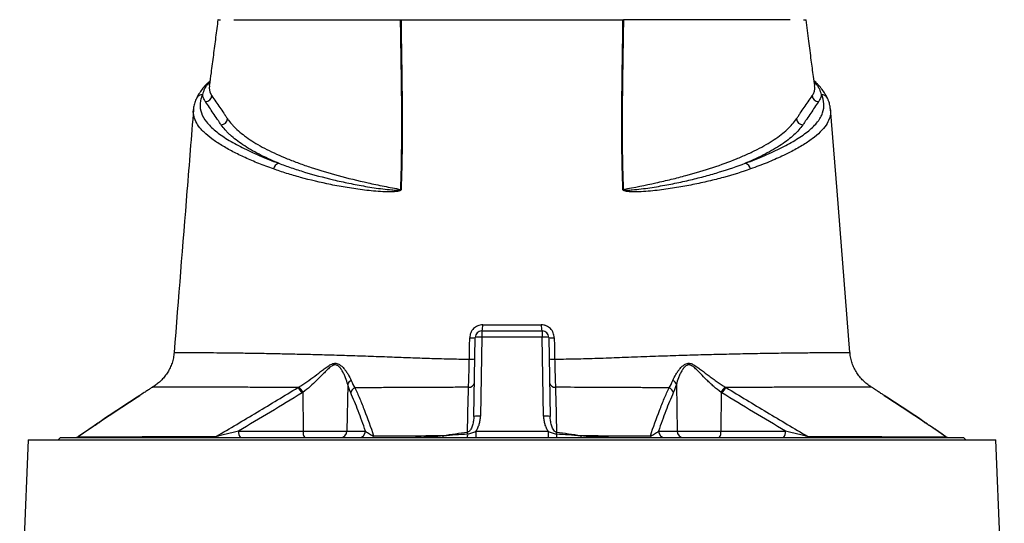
# Model space of a CAD drawing. Header units: millimetres. Extents: x 1132 to 2062, y 611 to 2775.
# Tile 9 of 10: x 1455 to 1897, y 2234 to 2461. Entities that reach past the tile are written whole.
import ezdxf

# ---------------------------------------------------------------- set-up
doc = ezdxf.new("R2010")
doc.units = ezdxf.units.MM

msp = doc.modelspace()

# ---------------------------------------------------------------- linework, layer by layer
at = {"color": 8, "linetype": 'Continuous', "lineweight": 25}
for p, q in [((1539.98, 2432.68), (1539.5, 2432.17)), ((1812.23, 2432.18), (1811.76, 2432.64)), ((1488, 2277.94), (1480.87, 2273.02)), ((1870.87, 2273.02), (1863.55, 2278.07))]:
    msp.add_line(p, q, dxfattribs=at)
at = {"color": 7, "linetype": 'Continuous', "lineweight": 25}
for p, q in [((1540.82, 2426.5), (1540.95, 2426.32)), ((1810.79, 2426.32), (1810.91, 2426.5)), ((1532.69, 2420.22), (1532.75, 2420.51)), ((1662.32, 2320.61), (1662.32, 2317.76)), ((1662.32, 2320.61), (1689.42, 2320.61)), ((1689.42, 2320.61), (1689.42, 2317.76)), ((1658.7, 2282.17), (1659.32, 2317.66)), ((1662.32, 2317.76), (1661.7, 2282.28)), ((1689.42, 2317.76), (1662.32, 2317.76)), ((1690.04, 2282.28), (1689.42, 2317.76)), ((1692.42, 2317.66), (1693.04, 2282.17)), ((1524.04, 2310.92), (1523.99, 2310.92)), ((1827.8, 2310.92), (1827.76, 2310.92)), ((1514.3, 2295.32), (1514.32, 2295.32)), ((1601.98, 2296.52), (1601.62, 2275.55)), ((1749.76, 2296.52), (1750.11, 2275.55)), ((1581.88, 2292.96), (1581.96, 2275.55)), ((1769.85, 2292.96), (1769.77, 2275.55)), ((1487.8, 2277.84), (1481.02, 2273.16)), ((1552.96, 2275.55), (1581.96, 2275.55)), ((1581.96, 2275.55), (1601.62, 2275.55)), ((1601.62, 2275.55), (1609.97, 2275.55)), ((1741.76, 2275.55), (1750.11, 2275.55)), ((1750.11, 2275.55), (1769.77, 2275.55)), ((1769.77, 2275.55), (1798.77, 2275.55)), ((1458.36, 2271.61), (1454.51, 2180.22)), ((1458.36, 2271.61), (1893.38, 2271.61)), ((1472.87, 2272.61), (1471.87, 2271.61)), ((1472.87, 2272.61), (1878.87, 2272.61)), ((1659.59, 2275.45), (1659.59, 2272.61)), ((1659.59, 2275.45), (1692.14, 2275.45)), ((1692.14, 2275.45), (1692.14, 2272.61)), ((1879.87, 2271.61), (1878.87, 2272.61)), ((1897.22, 2180.24), (1893.38, 2271.61))]:
    msp.add_line(p, q, dxfattribs=at)
at = {"color": 8, "linetype": 'Continuous', "lineweight": 25, "flags": 128}
for points in [[(1539.5, 2432.17), (1539.88, 2432.31), (1539.97, 2432.36)], [(1539.79, 2430.92), (1539.68, 2429.74), (1540.02, 2428.12), (1540.82, 2426.5), (1540.82, 2426.5), (1540.82, 2426.5)], [(1811.78, 2432.36), (1811.85, 2432.32), (1812.23, 2432.18)]]:
    msp.add_lwpolyline(points, dxfattribs=at)
at = {"color": 7, "linetype": 'Continuous', "lineweight": 25, "flags": 128}
msp.add_lwpolyline([(1827.81, 2310.92), (1822.01, 2383.59), (1819.06, 2420.51)], dxfattribs=at)
at = {"color": 7, "linetype": 'Continuous', "lineweight": 25}
for centre, radius, start, end in [((1540.23, 2429.64), 2.63, 105.98, 139.0428), ((1537.89, 2426.89), 3.11, 272.6028, 349.4392), ((1813.84, 2426.88), 3.11, 190.5602, 267.3972), ((1544.94, 2416.42), 3.11, 272.7203, 351.0646), ((1806.8, 2416.42), 3.11, 188.9348, 267.281), ((1571.82, 2392.91), 3.24, 104.9593, 170.4584), ((1779.91, 2392.91), 3.24, 9.5416, 75.0407), ((1626.61, 2370.03), 14.25, 92.3411, 93.0093), ((1725.13, 2370.03), 14.25, 86.9907, 87.6589), ((1662.32, 2317.61), 3, 90, 179), ((1657.1, 2322.73), 5.63, 337.8337, 6.5565), ((1694.64, 2322.73), 5.63, 173.4435, 202.1663), ((1689.42, 2317.61), 3, 1, 90), ((1657.55, 2326.03), 8.55, 265.4048, 281.9424), ((1661.32, 2303.34), 14.45, 86.038, 97.9584), ((1690.42, 2303.34), 14.45, 82.0416, 93.962), ((1694.19, 2326.03), 8.55, 258.0576, 274.5952), ((1657.41, 2318.15), 10.29, 266.0026, 279.7211), ((1694.33, 2318.15), 10.29, 260.2787, 273.9974), ((1604.76, 2295.69), 2.9, 114.3228, 163.4155), ((1746.98, 2295.69), 2.9, 16.5817, 65.672), ((1574.45, 2289.06), 7.97, 27.4326, 49.6726), ((1574.73, 2289.08), 8.14, 28.4617, 50.1715), ((1606.4, 2292.17), 3.13, 111.8187, 168.6244), ((1656.48, 2297.79), 2.53, 266.149, 348.3496), ((1695.25, 2297.79), 2.53, 191.6509, 273.8553), ((1745.34, 2292.17), 3.13, 11.3726, 68.1818), ((1777.01, 2289.08), 8.14, 129.8276, 151.5376), ((1777.29, 2289.06), 7.97, 130.3241, 152.5617), ((1660.7, 2267.86), 14.45, 86.038, 97.9584), ((1691.04, 2267.86), 14.45, 82.0416, 93.962), ((1556.38, 2274.88), 3.48, 168.8058, 220.7047), ((1585.38, 2274.88), 3.48, 168.8058, 220.7047), ((1598.67, 2275.55), 2.95, 270.9872, 359.999), ((1607.03, 2275.55), 2.95, 270.9872, 359.999), ((1744.71, 2275.55), 2.95, 180.001, 269.0128), ((1753.06, 2275.55), 2.95, 180.001, 269.0128), ((1766.36, 2274.88), 3.48, 319.2953, 11.1942), ((1795.36, 2274.88), 3.48, 319.2953, 11.1942), ((1479.28, 2275.61), 3, 270.0001, 305.2359), ((1479.28, 2275.61), 3, 270, 305.2195), ((1479.37, 2275.49), 2.89, 270.037, 301.1208), ((1541.7, 2274.2), 1.59, 271.7532, 317.5055), ((1612.68, 2273.52), 0.964, 289.0545, 352.7245), ((1643.78, 2273.44), 1.2, 315.5581, 3.7641), ((1649.08, 2274), 6.86, 348.2478, 2.5753), ((1390.13, 2242), 267.76, 6.9299, 7.0941), ((1961.67, 2242), 267.83, 172.9073, 173.0714), ((1702.66, 2274), 6.86, 177.4254, 191.7487), ((1707.95, 2273.44), 1.2, 176.2335, 224.4282), ((1739.05, 2273.52), 0.964, 187.2759, 250.9459), ((1810.04, 2274.2), 1.59, 222.502, 268.2476), ((1872.46, 2275.61), 3, 234.6055, 269.9999), ((1872.46, 2275.61), 3, 234.8504, 270), ((1872.36, 2275.49), 2.89, 238.8785, 269.963)]:
    msp.add_arc(centre, radius, start, end, dxfattribs=at)
at = {"color": 8, "linetype": 'Continuous', "lineweight": 25}
for centre, radius, start, end in [((1811.5, 2429.64), 2.64, 43.4312, 73.9973), ((1536.62, 2424.01), 2.87, 87.4552, 153.9524), ((1815.11, 2424.01), 2.87, 26.1935, 92.5436)]:
    msp.add_arc(centre, radius, start, end, dxfattribs=at)
at = {"color": 7, "linetype": 'Continuous', "lineweight": 25}
for points, knots in [([(1543.64, 2460.61), (1543.3, 2457.97), (1542.63, 2452.69), (1541.6, 2444.7), (1540.65, 2437.45), (1540.01, 2432.86), (1539.74, 2430.93)], [0, 0, 0, 0, 0.268654, 0.537367, 0.804859, 1, 1, 1, 1]), ([(1543.69, 2460.61), (1543.67, 2460.61), (1543.54, 2460.61), (1543.87, 2460.61), (1544.53, 2460.61), (1544.85, 2460.61)], [0, 0, 0, 0, 0.094576, 0.557455, 1, 1, 1, 1]), ([(1550.87, 2460.61), (1550.94, 2460.61), (1551.1, 2460.61), (1551.34, 2460.61), (1551.59, 2460.61), (1551.85, 2460.61), (1552.13, 2460.61), (1552.41, 2460.61), (1552.7, 2460.61), (1553.01, 2460.61), (1553.32, 2460.61), (1553.65, 2460.61), (1553.98, 2460.61), (1554.33, 2460.61), (1555.34, 2460.61), (1557.18, 2460.61), (1560.17, 2460.61), (1563.58, 2460.61), (1567.41, 2460.61), (1571.65, 2460.61), (1576.27, 2460.61), (1581.28, 2460.61), (1586.66, 2460.61), (1592.39, 2460.61), (1598.45, 2460.61), (1604.84, 2460.61), (1609.93, 2460.61), (1613.53, 2460.61), (1615.52, 2460.61), (1617.53, 2460.61), (1619.56, 2460.61), (1621.61, 2460.61), (1623.67, 2460.61), (1625.07, 2460.61), (1625.77, 2460.61)], [0, 0, 0, 0, 0.009539, 0.019075, 0.02861, 0.038144, 0.047677, 0.057211, 0.066746, 0.076283, 0.085822, 0.095364, 0.104909, 0.114459, 0.124013, 0.186218, 0.248355, 0.310652, 0.373016, 0.435522, 0.497964, 0.560535, 0.623167, 0.685915, 0.748593, 0.811367, 0.874209, 0.892205, 0.910185, 0.928154, 0.946115, 0.964074, 0.982034, 1, 1, 1, 1]), ([(1625.86, 2384.26), (1626.08, 2390.69), (1626.22, 2397.1), (1626.35, 2409.89), (1626.35, 2416.26), (1626.19, 2435.35), (1625.92, 2448), (1625.77, 2460.61)], [0, 0, 0, 0, 0.25, 0.25, 0.5, 0.5, 1, 1, 1, 1]), ([(1625.97, 2460.61), (1626.04, 2454.3), (1626.14, 2447.98), (1626.32, 2435.33), (1626.41, 2428.99), (1626.51, 2416.27), (1626.52, 2409.89), (1626.38, 2397.1), (1626.25, 2390.7), (1626.03, 2384.27)], [0, 0, 0, 0, 0.25, 0.25, 0.5, 0.5, 0.75, 0.75, 1, 1, 1, 1]), ([(1625.97, 2460.61), (1626.32, 2460.61), (1627.02, 2460.61), (1628.08, 2460.61), (1629.13, 2460.61), (1630.19, 2460.61), (1631.26, 2460.61), (1632.32, 2460.61), (1633.04, 2460.61), (1633.39, 2460.61)], [0, 0, 0, 0, 0.142816, 0.285635, 0.428463, 0.571306, 0.714172, 0.857068, 1, 1, 1, 1]), ([(1633.39, 2460.61), (1633.7, 2460.61), (1634.3, 2460.61), (1635.22, 2460.61), (1636.14, 2460.61), (1637.06, 2460.61), (1637.98, 2460.61), (1638.91, 2460.61), (1639.84, 2460.61), (1640.78, 2460.61), (1641.72, 2460.61), (1642.66, 2460.61), (1645.02, 2460.61), (1648.83, 2460.61), (1654.15, 2460.61), (1659.53, 2460.61), (1664.95, 2460.61), (1670.4, 2460.61), (1675.87, 2460.61), (1681.33, 2460.61), (1686.78, 2460.61), (1692.21, 2460.61), (1697.58, 2460.61), (1702.9, 2460.61), (1706.98, 2460.61), (1709.86, 2460.61), (1711.58, 2460.61), (1713.29, 2460.61), (1714.99, 2460.61), (1716.67, 2460.61), (1717.79, 2460.61), (1718.34, 2460.61)], [0, 0, 0, 0, 0.011372, 0.02274, 0.034104, 0.045465, 0.056825, 0.068185, 0.079545, 0.090906, 0.102271, 0.113638, 0.12501, 0.187502, 0.250007, 0.312499, 0.375004, 0.437496, 0.500001, 0.562493, 0.624997, 0.687489, 0.749994, 0.812486, 0.874991, 0.895833, 0.916663, 0.937489, 0.958316, 0.979151, 1, 1, 1, 1]), ([(1718.34, 2460.61), (1718.7, 2460.61), (1719.41, 2460.61), (1720.48, 2460.61), (1721.54, 2460.61), (1722.6, 2460.61), (1723.66, 2460.61), (1724.71, 2460.61), (1725.41, 2460.61), (1725.76, 2460.61)], [0, 0, 0, 0, 0.142874, 0.285731, 0.428578, 0.571422, 0.714269, 0.857126, 1, 1, 1, 1]), ([(1725.71, 2384.27), (1725.49, 2390.7), (1725.35, 2397.1), (1725.22, 2409.89), (1725.23, 2416.27), (1725.32, 2428.99), (1725.41, 2435.33), (1725.6, 2447.98), (1725.69, 2454.3), (1725.76, 2460.61)], [0, 0, 0, 0, 0.25, 0.25, 0.5, 0.5, 0.75, 0.75, 1, 1, 1, 1]), ([(1725.97, 2460.61), (1725.81, 2447.99), (1725.54, 2435.35), (1725.39, 2416.26), (1725.38, 2409.89), (1725.51, 2397.1), (1725.65, 2390.69), (1725.87, 2384.26)], [0, 0, 0, 0, 0.5, 0.5, 0.75, 0.75, 1, 1, 1, 1]), ([(1800.87, 2460.61), (1798.91, 2460.61), (1792.62, 2460.61), (1776.39, 2460.61), (1754.06, 2460.61), (1735.75, 2460.61), (1725.97, 2460.61)], [0.5613215, 0.5613215, 0.5613215, 0.5613215, 0.6404767, 0.7196318, 0.798787, 0.8776759, 0.8776759, 0.8776759, 0.8776759]), ([(1806.89, 2460.61), (1807.26, 2460.61), (1808.01, 2460.61), (1808.06, 2460.61), (1808.09, 2460.61)], [0, 0, 0, 0, 0.487663, 1, 1, 1, 1]), ([(1812, 2430.93), (1811.8, 2432.31), (1811.26, 2436.14), (1810.38, 2442.81), (1809.28, 2451.33), (1808.51, 2457.39), (1808.1, 2460.61)], [0, 0, 0, 0, 0.139182, 0.386742, 0.673666, 1, 1, 1, 1]), ([(1538.33, 2431.44), (1537.85, 2430.91), (1536.75, 2429.72), (1535.41, 2427.78), (1534.49, 2426.24), (1534.13, 2425.44), (1534.06, 2425.29)], [0, 0, 0, 0, 0.260245, 0.593734, 0.924148, 1, 1, 1, 1]), ([(1539.5, 2432.17), (1539.12, 2431.74), (1538.78, 2431.3), (1538.17, 2430.41), (1537.9, 2429.97), (1537.21, 2428.63), (1536.9, 2427.74), (1536.75, 2426.88)], [0, 0, 0, 0, 0.25, 0.25, 0.5, 0.5, 1, 1, 1, 1]), ([(1540.02, 2433), (1539.96, 2432.94), (1539.5, 2432.55), (1539.14, 2432.15), (1538.83, 2431.81)], [0, 0, 0, 0, 0.151318, 1, 1, 1, 1]), ([(1813.39, 2431.44), (1813.08, 2431.79), (1812.57, 2432.36), (1811.94, 2432.9), (1811.69, 2433.11)], [0, 0, 0, 0, 0.605114, 1, 1, 1, 1]), ([(1814.99, 2426.88), (1814.83, 2427.75), (1814.53, 2428.64), (1813.83, 2429.97), (1813.56, 2430.42), (1812.95, 2431.3), (1812.61, 2431.74), (1812.23, 2432.18)], [0, 0, 0, 0, 0.5, 0.5, 0.75, 0.75, 1, 1, 1, 1]), ([(1817.69, 2425.28), (1817.37, 2425.91), (1816.72, 2427.19), (1815.34, 2429.2), (1814.22, 2430.65), (1813.48, 2431.37), (1813.41, 2431.45)], [0, 0, 0, 0, 0.30891, 0.63147, 0.960798, 1, 1, 1, 1]), ([(1536.75, 2426.88), (1536.59, 2426.54), (1536.44, 2426.19), (1536.18, 2425.51), (1536.07, 2425.16), (1535.79, 2424.13), (1535.67, 2423.44), (1535.54, 2421.38), (1535.72, 2420.02), (1536.67, 2417.3), (1537.43, 2415.95), (1539.02, 2413.93), (1539.62, 2413.26), (1540.97, 2411.92), (1541.72, 2411.25), (1544.12, 2409.29), (1545.98, 2408.01), (1550.03, 2405.5), (1552.23, 2404.27), (1556.98, 2401.84), (1559.53, 2400.65), (1564.98, 2398.31), (1567.89, 2397.17), (1570.99, 2396.04)], [0, 0, 0, 0, 0.03125, 0.03125, 0.0625, 0.0625, 0.125, 0.125, 0.25, 0.25, 0.375, 0.375, 0.4375, 0.4375, 0.5, 0.5, 0.625, 0.625, 0.75, 0.75, 0.875, 0.875, 1, 1, 1, 1]), ([(1538.03, 2423.78), (1537.95, 2423.91), (1537.86, 2424.04), (1537.7, 2424.3), (1537.62, 2424.43), (1537.4, 2424.82), (1537.28, 2425.08), (1536.96, 2425.85), (1536.82, 2426.37), (1536.75, 2426.88)], [0, 0, 0, 0, 0.125, 0.125, 0.25, 0.25, 0.5, 0.5, 1, 1, 1, 1]), ([(1540.95, 2426.32), (1542.12, 2424.59), (1543.3, 2422.86), (1545.06, 2420.27), (1545.65, 2419.4), (1546.54, 2418.1), (1546.98, 2417.46), (1547.49, 2416.7), (1547.71, 2416.37), (1547.86, 2416.16), (1547.94, 2416.04), (1548.01, 2415.93)], [0, 0, 0, 0, 0.5, 0.5, 0.75, 0.75, 0.875, 0.9375, 0.96875, 0.96875, 1, 1, 1, 1]), ([(1780.75, 2396.04), (1783.84, 2397.16), (1786.74, 2398.31), (1792.21, 2400.65), (1794.78, 2401.85), (1798.37, 2403.69), (1799.53, 2404.31), (1801.74, 2405.55), (1802.8, 2406.18), (1805.85, 2408.07), (1807.69, 2409.35), (1810.86, 2411.95), (1812.2, 2413.27), (1813.52, 2414.95), (1813.76, 2415.29), (1814.22, 2415.97), (1814.43, 2416.31), (1815.01, 2417.33), (1815.31, 2418.01), (1816.02, 2420.05), (1816.2, 2421.42), (1816.01, 2424.15), (1815.64, 2425.51), (1814.99, 2426.88)], [0, 0, 0, 0, 0.125, 0.125, 0.25, 0.25, 0.3125, 0.3125, 0.375, 0.375, 0.5, 0.5, 0.625, 0.625, 0.65625, 0.65625, 0.6875, 0.6875, 0.75, 0.75, 0.875, 0.875, 1, 1, 1, 1]), ([(1803.73, 2415.94), (1803.8, 2416.05), (1803.88, 2416.16), (1804.02, 2416.38), (1804.24, 2416.7), (1804.76, 2417.46), (1805.2, 2418.11), (1806.08, 2419.4), (1806.67, 2420.27), (1808.44, 2422.86), (1809.62, 2424.59), (1810.79, 2426.32)], [0, 0, 0, 0, 0.03125, 0.03125, 0.0625, 0.125, 0.25, 0.25, 0.5, 0.5, 1, 1, 1, 1]), ([(1814.99, 2426.88), (1814.92, 2426.37), (1814.78, 2425.85), (1814.46, 2425.07), (1814.33, 2424.82), (1814.12, 2424.43), (1814.04, 2424.3), (1813.88, 2424.04), (1813.79, 2423.91), (1813.7, 2423.78)], [0, 0, 0, 0, 0.5, 0.5, 0.75, 0.75, 0.875, 0.875, 1, 1, 1, 1]), ([(1534.04, 2425.27), (1533.97, 2425.15), (1533.54, 2424.36), (1533.07, 2422.84), (1532.68, 2421.26), (1532.66, 2420.38), (1532.65, 2420.2)], [0, 0, 0, 0, 0.076118, 0.493498, 0.896515, 1, 1, 1, 1]), ([(1545.09, 2413.31), (1544.94, 2413.53), (1544.79, 2413.75), (1544.5, 2414.19), (1544.06, 2414.84), (1543.61, 2415.49), (1542.73, 2416.8), (1542.14, 2417.68), (1540.38, 2420.29), (1539.2, 2422.04), (1538.03, 2423.78)], [0, 0, 0, 0, 0.0625, 0.0625, 0.125, 0.25, 0.25, 0.5, 0.5, 1, 1, 1, 1]), ([(1813.7, 2423.78), (1812.53, 2422.04), (1811.36, 2420.29), (1809.59, 2417.68), (1809.01, 2416.8), (1808.12, 2415.5), (1807.68, 2414.84), (1807.24, 2414.19), (1806.95, 2413.75), (1806.8, 2413.53), (1806.65, 2413.32)], [0, 0, 0, 0, 0.5, 0.5, 0.75, 0.75, 0.875, 0.9375, 0.9375, 1, 1, 1, 1]), ([(1819.04, 2420.4), (1818.98, 2420.96), (1818.84, 2422.19), (1818.35, 2423.83), (1817.86, 2424.86), (1817.66, 2425.27)], [0, 0, 0, 0, 0.3353878, 0.7365673, 1, 1, 1, 1]), ([(1532.66, 2420.28), (1531.68, 2408.05), (1528.76, 2371.6), (1525.86, 2335.15), (1523.93, 2310.93)], [0, 0, 0, 0, 0.335453, 1, 1, 1, 1]), ([(1570.99, 2396.04), (1567.77, 2397.37), (1564.82, 2398.72), (1559.45, 2401.48), (1557.03, 2402.89), (1552.7, 2405.77), (1550.8, 2407.24), (1548.75, 2409.12), (1548.36, 2409.49), (1547.61, 2410.25), (1547.25, 2410.63), (1546.23, 2411.78), (1545.63, 2412.54), (1545.09, 2413.31)], [0, 0, 0, 0, 0.25, 0.25, 0.5, 0.5, 0.75, 0.75, 0.8125, 0.8125, 0.875, 0.875, 1, 1, 1, 1]), ([(1548.01, 2415.93), (1548.56, 2415.14), (1549.18, 2414.34), (1550.22, 2413.15), (1550.59, 2412.76), (1551.36, 2411.97), (1551.76, 2411.58), (1553.87, 2409.64), (1555.83, 2408.12), (1560.31, 2405.14), (1562.83, 2403.68), (1568.42, 2400.82), (1571.49, 2399.42), (1575.68, 2397.72), (1576.54, 2397.38), (1578.27, 2396.71), (1579.16, 2396.38), (1581.85, 2395.39), (1583.7, 2394.75), (1589.41, 2392.87), (1593.45, 2391.66), (1601.95, 2389.36), (1606.43, 2388.26), (1612.3, 2386.96), (1613.49, 2386.7), (1615.9, 2386.19), (1617.12, 2385.94), (1620.81, 2385.2), (1623.31, 2384.73), (1625.86, 2384.26)], [0, 0, 0, 0, 0.0625, 0.0625, 0.09375, 0.09375, 0.125, 0.125, 0.25, 0.25, 0.375, 0.375, 0.5, 0.5, 0.53125, 0.53125, 0.5625, 0.5625, 0.625, 0.625, 0.75, 0.75, 0.875, 0.875, 0.90625, 0.90625, 0.9375, 0.9375, 1, 1, 1, 1]), ([(1725.87, 2384.26), (1730.97, 2385.18), (1735.87, 2386.17), (1742.94, 2387.74), (1745.25, 2388.28), (1749.75, 2389.38), (1751.94, 2389.94), (1758.33, 2391.67), (1762.35, 2392.87), (1769.93, 2395.38), (1773.5, 2396.68), (1778.49, 2398.7), (1780.09, 2399.39), (1782.4, 2400.44), (1783.16, 2400.8), (1784.64, 2401.51), (1785.36, 2401.87), (1787.48, 2402.95), (1788.82, 2403.68), (1791.37, 2405.15), (1792.57, 2405.9), (1795.95, 2408.15), (1797.91, 2409.68), (1801.25, 2412.77), (1802.64, 2414.34), (1803.73, 2415.94)], [0, 0, 0, 0, 0.125, 0.125, 0.1875, 0.1875, 0.25, 0.25, 0.375, 0.375, 0.5, 0.5, 0.5625, 0.5625, 0.59375, 0.59375, 0.625, 0.625, 0.6875, 0.6875, 0.75, 0.75, 0.875, 0.875, 1, 1, 1, 1]), ([(1806.65, 2413.32), (1805.58, 2411.77), (1804.22, 2410.26), (1800.98, 2407.28), (1799.09, 2405.81), (1794.77, 2402.93), (1792.34, 2401.51), (1788.3, 2399.43), (1786.88, 2398.74), (1783.9, 2397.37), (1782.35, 2396.7), (1780.75, 2396.04)], [0, 0, 0, 0, 0.25, 0.25, 0.5, 0.5, 0.75, 0.75, 0.875, 0.875, 1, 1, 1, 1]), ([(1570.99, 2396.04), (1572.78, 2395.35), (1574.64, 2394.68), (1577.53, 2393.69), (1578.52, 2393.36), (1580.51, 2392.72), (1581.52, 2392.4), (1586.64, 2390.85), (1590.97, 2389.68), (1597.82, 2388.05), (1600.17, 2387.53), (1604.98, 2386.54), (1607.45, 2386.08), (1611.25, 2385.43), (1612.53, 2385.22), (1615.13, 2384.83), (1616.44, 2384.64), (1619.1, 2384.32), (1620.44, 2384.17), (1622.48, 2384.01), (1623.16, 2383.97), (1624.2, 2383.94), (1624.54, 2383.94), (1625.07, 2383.97), (1625.24, 2383.98), (1625.5, 2384.03), (1625.59, 2384.05), (1625.72, 2384.09), (1625.76, 2384.11), (1625.82, 2384.15), (1625.83, 2384.17), (1625.86, 2384.21), (1625.87, 2384.24), (1625.86, 2384.26)], [0, 0, 0, 0, 0.125, 0.125, 0.1875, 0.1875, 0.25, 0.25, 0.5, 0.5, 0.625, 0.625, 0.75, 0.75, 0.8125, 0.8125, 0.875, 0.875, 0.9375, 0.9375, 0.96875, 0.96875, 0.984375, 0.984375, 0.992188, 0.992188, 0.996094, 0.996094, 0.998047, 0.998047, 0.999023, 0.999023, 1, 1, 1, 1]), ([(1725.87, 2384.26), (1725.87, 2384.24), (1725.88, 2384.21), (1725.9, 2384.17), (1725.92, 2384.15), (1725.98, 2384.11), (1726.02, 2384.09), (1726.15, 2384.05), (1726.24, 2384.03), (1726.5, 2383.98), (1726.67, 2383.97), (1727.19, 2383.94), (1727.54, 2383.94), (1728.57, 2383.97), (1729.25, 2384.01), (1731.29, 2384.17), (1732.63, 2384.31), (1735.28, 2384.64), (1736.59, 2384.83), (1739.18, 2385.21), (1740.45, 2385.42), (1744.24, 2386.07), (1746.71, 2386.53), (1751.52, 2387.52), (1753.87, 2388.04), (1758.46, 2389.13), (1760.69, 2389.69), (1765.05, 2390.87), (1767.17, 2391.48), (1773.32, 2393.35), (1777.17, 2394.66), (1780.75, 2396.04)], [0, 0, 0, 0, 0.000977, 0.000977, 0.001953, 0.001953, 0.003906, 0.003906, 0.007812, 0.007812, 0.015625, 0.015625, 0.03125, 0.03125, 0.0625, 0.0625, 0.125, 0.125, 0.1875, 0.1875, 0.25, 0.25, 0.375, 0.375, 0.5, 0.5, 0.625, 0.625, 0.75, 0.75, 1, 1, 1, 1]), ([(1626.03, 2384.27), (1626.03, 2384.22), (1626.02, 2384.17), (1625.98, 2384.07), (1625.95, 2384.03), (1625.85, 2383.91), (1625.77, 2383.85), (1625.53, 2383.7), (1625.36, 2383.63), (1625, 2383.52), (1624.82, 2383.47), (1624.47, 2383.4), (1624.29, 2383.37), (1623.75, 2383.29), (1623.39, 2383.25), (1622.67, 2383.2), (1622.32, 2383.18), (1621.25, 2383.15), (1620.54, 2383.14), (1619.13, 2383.17), (1618.43, 2383.19), (1616.35, 2383.3), (1614.97, 2383.4), (1612.25, 2383.65), (1610.9, 2383.8), (1606.92, 2384.28), (1604.34, 2384.66), (1599.31, 2385.49), (1596.85, 2385.94), (1589.68, 2387.39), (1585.14, 2388.47), (1579.75, 2389.94), (1578.69, 2390.24), (1576.59, 2390.86), (1575.56, 2391.17), (1572.5, 2392.12), (1570.53, 2392.77), (1568.63, 2393.45)], [0, 0, 0, 0, 0.001953, 0.001953, 0.003906, 0.003906, 0.007813, 0.007813, 0.015625, 0.015625, 0.023438, 0.023438, 0.03125, 0.03125, 0.046875, 0.046875, 0.0625, 0.0625, 0.09375, 0.09375, 0.125, 0.125, 0.1875, 0.1875, 0.25, 0.25, 0.375, 0.375, 0.5, 0.5, 0.75, 0.75, 0.8125, 0.8125, 0.875, 0.875, 1, 1, 1, 1]), ([(1783.11, 2393.45), (1779.3, 2392.1), (1775.25, 2390.84), (1768.78, 2389.07), (1766.56, 2388.5), (1761.99, 2387.42), (1759.65, 2386.9), (1754.84, 2385.93), (1752.39, 2385.48), (1747.35, 2384.65), (1744.77, 2384.27), (1740.81, 2383.79), (1739.47, 2383.65), (1736.76, 2383.4), (1735.38, 2383.3), (1733.3, 2383.19), (1732.6, 2383.17), (1731.2, 2383.14), (1730.49, 2383.15), (1729.43, 2383.18), (1729.07, 2383.2), (1728.36, 2383.25), (1728, 2383.29), (1727.46, 2383.37), (1727.28, 2383.4), (1726.92, 2383.47), (1726.74, 2383.52), (1726.39, 2383.63), (1726.21, 2383.7), (1725.97, 2383.85), (1725.89, 2383.91), (1725.79, 2384.03), (1725.76, 2384.07), (1725.72, 2384.17), (1725.71, 2384.22), (1725.71, 2384.27)], [0, 0, 0, 0, 0.25, 0.25, 0.375, 0.375, 0.5, 0.5, 0.625, 0.625, 0.75, 0.75, 0.8125, 0.8125, 0.875, 0.875, 0.90625, 0.90625, 0.9375, 0.9375, 0.953125, 0.953125, 0.96875, 0.96875, 0.976563, 0.976563, 0.984375, 0.984375, 0.992188, 0.992188, 0.996094, 0.996094, 0.998047, 0.998047, 1, 1, 1, 1]), ([(1662.7, 2323.37), (1662.31, 2323.37), (1661.93, 2323.34), (1661.18, 2323.18), (1660.82, 2323.07), (1660.29, 2322.85), (1660.12, 2322.76), (1659.79, 2322.58), (1659.62, 2322.48), (1659.15, 2322.16), (1658.86, 2321.91), (1658.32, 2321.37), (1658.08, 2321.07), (1657.65, 2320.43), (1657.47, 2320.09), (1657.25, 2319.56), (1657.19, 2319.38), (1657.07, 2319.01), (1657.03, 2318.83), (1656.91, 2318.27), (1656.87, 2317.89), (1656.86, 2317.5)], [0, 0, 0, 0, 0.125, 0.125, 0.25, 0.25, 0.3125, 0.3125, 0.375, 0.375, 0.5, 0.5, 0.625, 0.625, 0.75, 0.75, 0.8125, 0.8125, 0.875, 0.875, 1, 1, 1, 1]), ([(1662.7, 2323.37), (1667.07, 2323.37), (1671.46, 2323.37), (1680.28, 2323.37), (1684.67, 2323.37), (1689.04, 2323.37)], [0, 0, 0, 0, 0.5, 0.5, 1, 1, 1, 1]), ([(1694.87, 2317.5), (1694.87, 2317.89), (1694.83, 2318.27), (1694.67, 2319.02), (1694.55, 2319.39), (1694.33, 2319.92), (1694.25, 2320.09), (1694.07, 2320.43), (1693.97, 2320.6), (1693.65, 2321.08), (1693.41, 2321.37), (1692.88, 2321.92), (1692.58, 2322.16), (1691.95, 2322.59), (1691.62, 2322.77), (1691.09, 2323), (1690.91, 2323.06), (1690.54, 2323.18), (1690.36, 2323.22), (1689.8, 2323.34), (1689.42, 2323.37), (1689.04, 2323.37)], [0, 0, 0, 0, 0.125, 0.125, 0.25, 0.25, 0.3125, 0.3125, 0.375, 0.375, 0.5, 0.5, 0.625, 0.625, 0.75, 0.75, 0.8125, 0.8125, 0.875, 0.875, 1, 1, 1, 1]), ([(1523.93, 2310.93), (1523.9, 2310.51), (1523.83, 2309.29), (1523.38, 2307.31), (1522.65, 2305.07), (1521.67, 2303), (1520.5, 2301.1), (1519.18, 2299.4), (1517.73, 2297.89), (1516.18, 2296.6), (1515.03, 2295.77), (1514.38, 2295.41), (1514.29, 2295.36)], [0, 0, 0, 0, 0.0660969, 0.1934927, 0.3171957, 0.4373872, 0.5541299, 0.6673868, 0.7770261, 0.882817, 0.9844146, 1, 1, 1, 1]), ([(1656.31, 2295.27), (1656.35, 2296.12), (1656.39, 2297.03), (1656.44, 2298.48), (1656.46, 2298.98), (1656.49, 2300.01), (1656.51, 2300.53), (1656.56, 2302.15), (1656.59, 2303.26), (1656.63, 2304.97), (1656.64, 2305.54), (1656.67, 2306.7), (1656.68, 2307.29), (1656.69, 2307.88)], [0, 0, 0, 0, 0.25, 0.25, 0.375, 0.375, 0.5, 0.5, 0.75, 0.75, 0.875, 0.875, 1, 1, 1, 1]), ([(1695.04, 2307.88), (1695.07, 2306.7), (1695.09, 2305.55), (1695.15, 2303.29), (1695.18, 2302.18), (1695.24, 2300.02), (1695.28, 2298.99), (1695.33, 2297.53), (1695.35, 2297.06), (1695.39, 2296.14), (1695.4, 2295.69), (1695.42, 2295.27)], [0, 0, 0, 0, 0.25, 0.25, 0.5, 0.5, 0.75, 0.75, 0.875, 0.875, 1, 1, 1, 1]), ([(1837.49, 2295.37), (1837.38, 2295.43), (1836.65, 2295.83), (1835.37, 2296.77), (1833.69, 2298.23), (1832.16, 2299.92), (1830.81, 2301.81), (1829.67, 2303.87), (1828.78, 2306.05), (1828.17, 2308.35), (1827.86, 2309.98), (1827.84, 2310.85), (1827.84, 2310.93)], [0, 0, 0, 0, 0.019632, 0.132052, 0.249194, 0.369314, 0.491337, 0.614598, 0.738678, 0.863298, 0.988264, 1, 1, 1, 1]), ([(1579.94, 2295.34), (1581.21, 2296.09), (1582.44, 2296.89), (1584.86, 2298.57), (1586.04, 2299.44), (1588.39, 2301.21), (1589.52, 2302.1), (1591.2, 2303.39), (1591.76, 2303.81), (1592.6, 2304.41), (1592.88, 2304.6), (1593.45, 2304.97), (1593.74, 2305.14), (1594.33, 2305.47), (1594.62, 2305.61), (1595.21, 2305.85), (1595.52, 2305.94), (1595.96, 2306.03), (1596.11, 2306.04), (1596.41, 2306.06), (1596.56, 2306.06), (1596.99, 2306.02), (1597.27, 2305.96), (1597.81, 2305.76), (1598.07, 2305.63), (1598.55, 2305.33), (1598.78, 2305.16), (1599.22, 2304.8), (1599.44, 2304.6), (1599.84, 2304.2), (1600.03, 2303.99), (1600.59, 2303.35), (1600.94, 2302.91), (1601.58, 2302.01), (1601.88, 2301.55), (1602.71, 2300.17), (1603.19, 2299.24), (1603.56, 2298.34)], [0, 0, 0, 0, 0.125, 0.125, 0.25, 0.25, 0.375, 0.375, 0.4375, 0.4375, 0.46875, 0.46875, 0.5, 0.5, 0.53125, 0.53125, 0.5625, 0.5625, 0.578125, 0.578125, 0.59375, 0.59375, 0.625, 0.625, 0.65625, 0.65625, 0.6875, 0.6875, 0.71875, 0.71875, 0.75, 0.75, 0.8125, 0.8125, 0.875, 0.875, 1, 1, 1, 1]), ([(1601.98, 2296.52), (1601.73, 2297.52), (1601.4, 2298.55), (1600.8, 2300.08), (1600.58, 2300.6), (1600.1, 2301.61), (1599.84, 2302.11), (1599.41, 2302.85), (1599.25, 2303.09), (1598.93, 2303.56), (1598.76, 2303.8), (1598.4, 2304.24), (1598.21, 2304.44), (1597.89, 2304.72), (1597.79, 2304.81), (1597.56, 2304.97), (1597.44, 2305.05), (1597.07, 2305.24), (1596.81, 2305.32), (1596.25, 2305.36), (1595.97, 2305.32), (1595.55, 2305.18), (1595.4, 2305.12), (1595.13, 2304.98), (1594.99, 2304.9), (1594.59, 2304.65), (1594.32, 2304.46), (1593.55, 2303.84), (1593.06, 2303.38), (1592.1, 2302.44), (1591.62, 2301.95), (1590.65, 2300.97), (1590.17, 2300.48), (1589.19, 2299.48), (1588.69, 2298.98), (1587.19, 2297.5), (1586.16, 2296.54), (1584.07, 2294.68), (1583, 2293.8), (1581.88, 2292.96)], [0, 0, 0, 0, 0.125, 0.125, 0.1875, 0.1875, 0.25, 0.25, 0.28125, 0.28125, 0.3125, 0.3125, 0.34375, 0.34375, 0.359375, 0.359375, 0.375, 0.375, 0.40625, 0.40625, 0.4375, 0.4375, 0.453125, 0.453125, 0.46875, 0.46875, 0.5, 0.5, 0.5625, 0.5625, 0.625, 0.625, 0.6875, 0.6875, 0.75, 0.75, 0.875, 0.875, 1, 1, 1, 1]), ([(1748.17, 2298.34), (1748.55, 2299.25), (1749.02, 2300.17), (1749.85, 2301.54), (1750.15, 2302), (1750.79, 2302.9), (1751.14, 2303.35), (1751.89, 2304.21), (1752.29, 2304.62), (1752.95, 2305.16), (1753.18, 2305.33), (1753.67, 2305.63), (1753.92, 2305.76), (1754.46, 2305.95), (1754.74, 2306.02), (1755.31, 2306.07), (1755.61, 2306.05), (1756.21, 2305.95), (1756.51, 2305.85), (1757.1, 2305.62), (1757.39, 2305.48), (1757.97, 2305.16), (1758.26, 2304.98), (1758.83, 2304.62), (1759.11, 2304.42), (1759.96, 2303.82), (1760.52, 2303.4), (1762.2, 2302.11), (1763.33, 2301.22), (1765.08, 2299.9), (1765.67, 2299.46), (1766.87, 2298.58), (1767.47, 2298.15), (1769.3, 2296.89), (1770.53, 2296.09), (1771.79, 2295.33)], [0, 0, 0, 0, 0.125, 0.125, 0.1875, 0.1875, 0.25, 0.25, 0.3125, 0.3125, 0.34375, 0.34375, 0.375, 0.375, 0.40625, 0.40625, 0.4375, 0.4375, 0.46875, 0.46875, 0.5, 0.5, 0.53125, 0.53125, 0.5625, 0.5625, 0.625, 0.625, 0.75, 0.75, 0.8125, 0.8125, 0.875, 0.875, 1, 1, 1, 1]), ([(1769.85, 2292.96), (1768.74, 2293.79), (1767.67, 2294.68), (1766.09, 2296.08), (1765.57, 2296.55), (1764.54, 2297.52), (1764.03, 2298.01), (1762.52, 2299.49), (1761.55, 2300.49), (1760.11, 2301.96), (1759.63, 2302.45), (1758.65, 2303.39), (1758.16, 2303.86), (1757.4, 2304.47), (1757.14, 2304.66), (1756.6, 2304.99), (1756.32, 2305.14), (1755.9, 2305.27), (1755.76, 2305.31), (1755.47, 2305.35), (1755.33, 2305.35), (1755.06, 2305.33), (1754.92, 2305.31), (1754.66, 2305.23), (1754.53, 2305.17), (1754.17, 2304.98), (1753.95, 2304.82), (1753.53, 2304.44), (1753.34, 2304.24), (1752.79, 2303.58), (1752.48, 2303.1), (1751.89, 2302.11), (1751.63, 2301.6), (1751.15, 2300.59), (1750.93, 2300.08), (1750.33, 2298.54), (1750, 2297.52), (1749.76, 2296.52)], [0, 0, 0, 0, 0.125, 0.125, 0.1875, 0.1875, 0.25, 0.25, 0.375, 0.375, 0.4375, 0.4375, 0.5, 0.5, 0.53125, 0.53125, 0.5625, 0.5625, 0.578125, 0.578125, 0.59375, 0.59375, 0.609375, 0.609375, 0.625, 0.625, 0.65625, 0.65625, 0.6875, 0.6875, 0.75, 0.75, 0.8125, 0.8125, 0.875, 0.875, 1, 1, 1, 1]), ([(1514.18, 2295.31), (1514.14, 2295.28), (1514.07, 2295.23), (1513.33, 2294.74), (1512.12, 2293.94), (1510.5, 2292.88), (1509.16, 2292.02), (1508.48, 2291.58)], [0, 0, 0, 0, 0.181592, 0.38342, 0.592747, 0.793644, 1, 1, 1, 1]), ([(1542.87, 2273.12), (1549.01, 2276.76), (1555.15, 2280.41), (1567.4, 2287.74), (1573.51, 2291.42), (1579.6, 2295.14)], [0, 0, 0, 0, 0.5, 0.5, 1, 1, 1, 1]), ([(1656.31, 2295.27), (1655.16, 2295.26), (1654.01, 2295.26), (1651.71, 2295.25), (1650.57, 2295.24), (1647.17, 2295.23), (1644.93, 2295.22), (1638.28, 2295.19), (1633.94, 2295.16), (1627.58, 2295.13), (1625.48, 2295.12), (1622.38, 2295.11), (1621.35, 2295.1), (1619.29, 2295.1), (1618.27, 2295.09), (1613.18, 2295.08), (1609.18, 2295.08), (1605.24, 2295.08)], [0, 0, 0, 0, 0.0625, 0.0625, 0.125, 0.125, 0.25, 0.25, 0.5, 0.5, 0.625, 0.625, 0.6875, 0.6875, 0.75, 0.75, 1, 1, 1, 1]), ([(1605.24, 2295.08), (1605.97, 2293.49), (1606.7, 2291.84), (1608.13, 2288.44), (1608.84, 2286.68), (1610.94, 2281.24), (1612.31, 2277.4), (1613.64, 2273.39)], [0, 0, 0, 0, 0.25, 0.25, 0.5, 0.5, 1, 1, 1, 1]), ([(1746.5, 2295.08), (1742.61, 2295.08), (1738.62, 2295.08), (1733.51, 2295.09), (1732.48, 2295.1), (1730.41, 2295.1), (1729.37, 2295.11), (1726.22, 2295.12), (1724.1, 2295.13), (1717.69, 2295.16), (1713.34, 2295.19), (1704.49, 2295.23), (1700, 2295.25), (1695.42, 2295.27)], [0, 0, 0, 0, 0.25, 0.25, 0.3125, 0.3125, 0.375, 0.375, 0.5, 0.5, 0.75, 0.75, 1, 1, 1, 1]), ([(1738.1, 2273.39), (1739.43, 2277.4), (1740.79, 2281.24), (1742.89, 2286.68), (1743.6, 2288.44), (1745.04, 2291.85), (1745.76, 2293.49), (1746.5, 2295.08)], [0, 0, 0, 0, 0.5, 0.5, 0.75, 0.75, 1, 1, 1, 1]), ([(1772.13, 2295.14), (1778.22, 2291.42), (1784.34, 2287.73), (1796.59, 2280.4), (1802.72, 2276.76), (1808.86, 2273.12)], [0, 0, 0, 0, 0.5, 0.5, 1, 1, 1, 1]), ([(1843.26, 2291.58), (1842.89, 2291.81), (1841.94, 2292.43), (1840.56, 2293.32), (1839.27, 2294.17), (1838.31, 2294.81), (1837.73, 2295.19), (1837.48, 2295.35), (1837.56, 2295.31), (1837.56, 2295.3)], [0, 0, 0, 0, 0.107946, 0.285967, 0.467807, 0.636663, 0.809736, 0.990479, 1, 1, 1, 1]), ([(1487.88, 2277.87), (1488.65, 2278.41), (1495.47, 2283.14), (1502.36, 2287.62), (1508.48, 2291.59)], [0, 0, 0, 0, 0.112843, 1, 1, 1, 1]), ([(1508.48, 2291.58), (1502.37, 2287.6), (1495.51, 2283.14), (1488.73, 2278.45), (1488, 2277.94)], [0, 0, 0, 0, 0.892359, 1, 1, 1, 1]), ([(1581.52, 2292.73), (1576.78, 2289.84), (1572.02, 2286.96), (1562.5, 2281.24), (1557.73, 2278.39), (1552.96, 2275.55)], [0, 0, 0, 0, 0.5, 0.5, 1, 1, 1, 1]), ([(1609.97, 2275.55), (1608.92, 2278.7), (1607.84, 2281.72), (1605.62, 2287.48), (1604.49, 2290.21), (1603.33, 2292.79)], [0, 0, 0, 0, 0.5, 0.5, 1, 1, 1, 1]), ([(1748.4, 2292.79), (1747.24, 2290.22), (1746.11, 2287.48), (1743.9, 2281.72), (1742.82, 2278.7), (1741.76, 2275.55)], [0, 0, 0, 0, 0.5, 0.5, 1, 1, 1, 1]), ([(1843.26, 2291.59), (1849.38, 2287.62), (1856.16, 2283.21), (1862.87, 2278.56), (1863.53, 2278.1)], [0, 0, 0, 0, 0.9019, 1, 1, 1, 1]), ([(1863.55, 2278.07), (1862.88, 2278.53), (1856.16, 2283.18), (1849.37, 2287.6), (1843.26, 2291.58)], [0, 0, 0, 0, 0.099532, 1, 1, 1, 1]), ([(1658.7, 2282.17), (1658.69, 2281.51), (1658.64, 2280.85), (1658.5, 2279.86), (1658.44, 2279.54), (1658.31, 2278.89), (1658.23, 2278.56), (1658.04, 2277.92), (1657.93, 2277.6), (1657.68, 2276.99), (1657.53, 2276.68), (1657.27, 2276.25), (1657.18, 2276.11), (1656.98, 2275.84), (1656.86, 2275.7), (1656.62, 2275.46), (1656.48, 2275.36), (1656.18, 2275.18), (1656.02, 2275.11), (1655.84, 2275.07)], [0, 0, 0, 0, 0.25, 0.25, 0.375, 0.375, 0.5, 0.5, 0.625, 0.625, 0.75, 0.75, 0.8125, 0.8125, 0.875, 0.875, 0.9375, 0.9375, 1, 1, 1, 1]), ([(1659.59, 2275.45), (1659.96, 2275.94), (1660.26, 2276.46), (1660.78, 2277.56), (1661, 2278.13), (1661.34, 2279.29), (1661.46, 2279.88), (1661.64, 2281.07), (1661.69, 2281.67), (1661.7, 2282.28)], [0, 0, 0, 0, 0.25, 0.25, 0.5, 0.5, 0.75, 0.75, 1, 1, 1, 1]), ([(1690.04, 2282.28), (1690.05, 2281.67), (1690.1, 2281.06), (1690.28, 2279.86), (1690.4, 2279.27), (1690.74, 2278.12), (1690.95, 2277.55), (1691.34, 2276.73), (1691.49, 2276.46), (1691.8, 2275.94), (1691.96, 2275.69), (1692.14, 2275.45)], [0, 0, 0, 0, 0.25, 0.25, 0.5, 0.5, 0.75, 0.75, 0.875, 0.875, 1, 1, 1, 1]), ([(1695.9, 2275.07), (1695.72, 2275.11), (1695.56, 2275.17), (1695.26, 2275.35), (1695.12, 2275.46), (1694.75, 2275.82), (1694.55, 2276.1), (1694.2, 2276.68), (1694.06, 2276.98), (1693.8, 2277.6), (1693.7, 2277.92), (1693.41, 2278.88), (1693.28, 2279.53), (1693.1, 2280.84), (1693.05, 2281.51), (1693.04, 2282.17)], [0, 0, 0, 0, 0.0625, 0.0625, 0.125, 0.125, 0.25, 0.25, 0.375, 0.375, 0.5, 0.5, 0.75, 0.75, 1, 1, 1, 1]), ([(1552.96, 2275.55), (1552.14, 2275.34), (1551.31, 2275.13), (1549.64, 2274.72), (1548.8, 2274.51), (1547.52, 2274.2), (1547.1, 2274.09), (1546.24, 2273.89), (1545.82, 2273.79), (1544.96, 2273.59), (1544.54, 2273.49), (1543.9, 2273.34), (1543.69, 2273.3), (1543.27, 2273.21), (1543.07, 2273.16), (1542.87, 2273.12)], [0, 0, 0, 0, 0.25, 0.25, 0.5, 0.5, 0.625, 0.625, 0.75, 0.75, 0.875, 0.875, 0.9375, 0.9375, 1, 1, 1, 1]), ([(1613.64, 2273.39), (1613.36, 2273.47), (1613.11, 2273.54), (1612.67, 2273.71), (1612.46, 2273.8), (1611.89, 2274.07), (1611.58, 2274.25), (1611.01, 2274.62), (1610.76, 2274.81), (1610.33, 2275.18), (1610.14, 2275.37), (1609.97, 2275.55)], [0, 0, 0, 0, 0.125, 0.125, 0.25, 0.25, 0.5, 0.5, 0.75, 0.75, 1, 1, 1, 1]), ([(1741.76, 2275.55), (1741.6, 2275.37), (1741.41, 2275.18), (1740.97, 2274.81), (1740.73, 2274.62), (1740.16, 2274.25), (1739.84, 2274.07), (1739.28, 2273.8), (1739.07, 2273.71), (1738.62, 2273.54), (1738.38, 2273.47), (1738.1, 2273.39)], [0, 0, 0, 0, 0.25, 0.25, 0.5, 0.5, 0.75, 0.75, 0.875, 0.875, 1, 1, 1, 1]), ([(1808.86, 2273.12), (1808.67, 2273.16), (1808.46, 2273.2), (1808.05, 2273.3), (1807.84, 2273.34), (1807.2, 2273.49), (1806.77, 2273.59), (1805.49, 2273.89), (1804.64, 2274.09), (1802.94, 2274.51), (1802.1, 2274.72), (1800.43, 2275.13), (1799.6, 2275.34), (1798.77, 2275.55)], [0, 0, 0, 0, 0.0625, 0.0625, 0.125, 0.125, 0.25, 0.25, 0.5, 0.5, 0.75, 0.75, 1, 1, 1, 1]), ([(1870.73, 2273.16), (1870.47, 2273.35), (1868.15, 2274.98), (1865.82, 2276.56), (1863.75, 2277.97)], [0, 0, 0, 0, 0.113846, 1, 1, 1, 1]), ([(1480.87, 2273.02), (1481.41, 2273.02), (1482, 2273.02), (1483.3, 2273.02), (1483.99, 2273.02), (1486.23, 2273.02), (1487.91, 2273.02), (1493.52, 2273.03), (1498.02, 2273.03), (1508.57, 2273.05), (1514.52, 2273.06), (1524.42, 2273.08), (1527.89, 2273.08), (1535.16, 2273.1), (1538.95, 2273.11), (1542.87, 2273.12)], [0, 0, 0, 0, 0.0625, 0.0625, 0.125, 0.125, 0.25, 0.25, 0.5, 0.5, 0.75, 0.75, 0.875, 0.875, 1, 1, 1, 1]), ([(1613.64, 2273.39), (1616.2, 2273.41), (1618.78, 2273.42), (1623.97, 2273.44), (1626.58, 2273.46), (1634.43, 2273.49), (1639.69, 2273.51), (1644.98, 2273.52)], [0, 0, 0, 0, 0.25, 0.25, 0.5, 0.5, 1, 1, 1, 1]), ([(1624.96, 2272.61), (1628.29, 2272.61), (1631.63, 2272.7), (1638.3, 2273.01), (1641.64, 2273.23), (1644.98, 2273.52)], [0, 0, 0, 0, 0.5, 0.5, 1, 1, 1, 1]), ([(1644.98, 2273.52), (1646.8, 2273.68), (1648.62, 2273.82), (1652.27, 2274.08), (1654.1, 2274.2), (1655.93, 2274.31)], [0, 0, 0, 0, 0.5, 0.5, 1, 1, 1, 1]), ([(1655.93, 2274.31), (1656.26, 2274.34), (1656.57, 2274.4), (1657.19, 2274.57), (1657.49, 2274.68), (1658.09, 2274.89), (1658.39, 2275.01), (1658.99, 2275.23), (1659.29, 2275.34), (1659.59, 2275.45)], [0, 0, 0, 0, 0.25, 0.25, 0.5, 0.5, 0.75, 0.75, 1, 1, 1, 1]), ([(1692.14, 2275.45), (1692.45, 2275.34), (1692.75, 2275.23), (1693.35, 2275.01), (1693.64, 2274.9), (1694.24, 2274.68), (1694.55, 2274.57), (1695.16, 2274.4), (1695.48, 2274.34), (1695.8, 2274.31)], [0, 0, 0, 0, 0.25, 0.25, 0.5, 0.5, 0.75, 0.75, 1, 1, 1, 1]), ([(1695.8, 2274.31), (1697.63, 2274.2), (1699.46, 2274.08), (1703.11, 2273.82), (1704.94, 2273.68), (1706.76, 2273.52)], [0, 0, 0, 0, 0.5, 0.5, 1, 1, 1, 1]), ([(1706.76, 2273.52), (1710.1, 2273.23), (1713.43, 2273.01), (1720.11, 2272.7), (1723.45, 2272.61), (1726.78, 2272.61)], [0, 0, 0, 0, 0.5, 0.5, 1, 1, 1, 1]), ([(1706.76, 2273.52), (1709.4, 2273.52), (1712.04, 2273.51), (1717.31, 2273.49), (1719.94, 2273.48), (1727.79, 2273.44), (1732.98, 2273.42), (1738.1, 2273.39)], [0, 0, 0, 0, 0.25, 0.25, 0.5, 0.5, 1, 1, 1, 1]), ([(1808.86, 2273.12), (1810.83, 2273.12), (1812.75, 2273.11), (1816.54, 2273.1), (1818.39, 2273.1), (1823.83, 2273.08), (1827.29, 2273.08), (1837.18, 2273.06), (1843.13, 2273.05), (1851.04, 2273.03), (1853.49, 2273.03), (1858, 2273.03), (1860.07, 2273.02), (1863.82, 2273.02), (1865.5, 2273.02), (1867.74, 2273.02), (1868.44, 2273.02), (1869.73, 2273.02), (1870.33, 2273.02), (1870.87, 2273.02)], [0, 0, 0, 0, 0.0625, 0.0625, 0.125, 0.125, 0.25, 0.25, 0.5, 0.5, 0.625, 0.625, 0.75, 0.75, 0.875, 0.875, 0.9375, 0.9375, 1, 1, 1, 1])]:
    msp.add_open_spline(points, degree=3, knots=knots, dxfattribs=at)
for points in [[(1625.77, 2460.61), (1625.84, 2460.61), (1625.9, 2460.61), (1625.97, 2460.61)], [(1725.76, 2460.61), (1725.83, 2460.61), (1725.9, 2460.61), (1725.97, 2460.61)], [(1656.69, 2307.88), (1656.75, 2311.09), (1656.81, 2314.3), (1656.86, 2317.5)], [(1694.87, 2317.5), (1694.93, 2314.3), (1694.99, 2311.09), (1695.04, 2307.88)], [(1603.56, 2298.34), (1604.08, 2297.08), (1604.65, 2296.01), (1605.24, 2295.08)], [(1746.5, 2295.08), (1747.09, 2296.01), (1747.65, 2297.08), (1748.17, 2298.34)], [(1579.6, 2295.14), (1579.72, 2295.2), (1579.83, 2295.27), (1579.94, 2295.34)], [(1603.33, 2292.79), (1602.85, 2293.86), (1602.39, 2295.09), (1601.98, 2296.52)], [(1655.84, 2275.07), (1655.99, 2281.82), (1656.14, 2288.56), (1656.31, 2295.27)], [(1695.42, 2295.27), (1695.59, 2288.56), (1695.75, 2281.82), (1695.9, 2275.07)], [(1749.76, 2296.52), (1749.34, 2295.09), (1748.89, 2293.87), (1748.4, 2292.79)], [(1771.79, 2295.33), (1771.91, 2295.27), (1772.02, 2295.2), (1772.13, 2295.14)], [(1581.88, 2292.96), (1581.76, 2292.88), (1581.64, 2292.81), (1581.52, 2292.73)], [(1770.22, 2292.73), (1770.09, 2292.81), (1769.97, 2292.88), (1769.85, 2292.96)], [(1798.77, 2275.55), (1789.23, 2281.23), (1779.7, 2286.94), (1770.22, 2292.73)], [(1644.98, 2273.52), (1648.58, 2274.13), (1652.21, 2274.65), (1655.84, 2275.07)], [(1695.9, 2275.07), (1699.53, 2274.65), (1703.15, 2274.13), (1706.76, 2273.52)]]:
    msp.add_open_spline(points, degree=3, dxfattribs=at)
at = {"color": 8, "linetype": 'Continuous', "lineweight": 25}
for points, knots in [([(1810.91, 2426.5), (1810.91, 2426.5), (1811.25, 2427.02), (1811.77, 2428.07), (1812.13, 2429.56), (1812.01, 2430.5), (1811.95, 2430.92)], [0, 0, 0, 0, 0.000004, 0.358455, 0.716493, 1, 1, 1, 1]), ([(1568.63, 2393.45), (1566.37, 2394.28), (1561.86, 2395.93), (1555.82, 2398.53), (1550.25, 2401.24), (1545.22, 2404.05), (1540.81, 2406.96), (1537.88, 2409.4), (1535.61, 2411.79), (1533.93, 2414.12), (1532.84, 2416.97), (1532.44, 2419.01), (1532.67, 2420.1), (1532.69, 2420.22)], [0, 0, 0, 0, 0.104933, 0.209953, 0.314894, 0.423147, 0.531478, 0.639644, 0.688588, 0.78751, 0.886434, 0.9877, 1, 1, 1, 1]), ([(1818.98, 2420.38), (1819.05, 2419.84), (1819.22, 2418.37), (1818.61, 2415.97), (1817.17, 2413.07), (1814.64, 2410.08), (1810.99, 2407), (1806.4, 2403.97), (1801.71, 2401.37), (1796.48, 2398.8), (1790.7, 2396.25), (1785.64, 2394.38), (1783.11, 2393.45)], [0, 0, 0, 0, 0.0559438, 0.1525171, 0.2490864, 0.3592428, 0.4694159, 0.582135, 0.6948753, 0.7652736, 0.8824034, 1, 1, 1, 1]), ([(1523.99, 2310.92), (1523.98, 2310.92), (1523.82, 2310.92), (1524.61, 2310.92), (1526.5, 2310.91), (1529.58, 2310.9), (1533.61, 2310.88), (1538.66, 2310.86), (1544.72, 2310.81), (1551.88, 2310.73), (1559.9, 2310.62), (1568.11, 2310.47), (1576.26, 2310.3), (1584.18, 2310.12), (1592.63, 2309.9), (1601.6, 2309.63), (1611.08, 2309.32), (1620.26, 2308.98), (1629.13, 2308.64), (1637.63, 2308.34), (1646.4, 2308.09), (1652.82, 2307.95), (1656.27, 2307.89), (1656.69, 2307.88)], [0, 0, 0, 0, 0.007411, 0.064134, 0.119412, 0.174703, 0.231382, 0.28807, 0.350471, 0.41303, 0.475582, 0.537975, 0.586548, 0.63516, 0.683731, 0.733831, 0.783976, 0.834075, 0.87412, 0.914295, 0.954425, 0.994411, 1, 1, 1, 1]), ([(1695.04, 2307.88), (1698.55, 2307.95), (1705.57, 2308.08), (1715.74, 2308.37), (1726.08, 2308.76), (1736.51, 2309.17), (1747.1, 2309.53), (1757.2, 2309.84), (1766.77, 2310.1), (1776.57, 2310.33), (1786.37, 2310.53), (1795.91, 2310.68), (1804.38, 2310.79), (1810.99, 2310.85), (1816.07, 2310.88), (1819.95, 2310.9), (1823.15, 2310.91), (1825.63, 2310.92), (1827.26, 2310.92), (1827.99, 2310.92), (1827.8, 2310.92), (1827.8, 2310.92)], [0, 0, 0, 0, 0.0465013, 0.093125, 0.1396294, 0.1945933, 0.2497378, 0.304957, 0.3601269, 0.4151121, 0.4850366, 0.5551882, 0.6253496, 0.6952876, 0.7440193, 0.7929208, 0.8418232, 0.890615, 0.9392545, 0.9997296, 1, 1, 1, 1]), ([(1579.6, 2295.14), (1576.5, 2295.15), (1570.29, 2295.18), (1561.21, 2295.22), (1552.33, 2295.27), (1543.82, 2295.31), (1536.21, 2295.34), (1529.79, 2295.35), (1524.52, 2295.35), (1520.27, 2295.34), (1516.97, 2295.32), (1514.95, 2295.32), (1514.1, 2295.32), (1514.27, 2295.32), (1514.3, 2295.32)], [0, 0, 0, 0, 0.080432, 0.161208, 0.256011, 0.350818, 0.447782, 0.544748, 0.630597, 0.716832, 0.80452, 0.89285, 0.980142, 1, 1, 1, 1]), ([(1837.46, 2295.32), (1837.47, 2295.32), (1837.5, 2295.32), (1836.84, 2295.32), (1835.53, 2295.32), (1833.61, 2295.33), (1830.68, 2295.34), (1826.42, 2295.35), (1820.34, 2295.35), (1812.94, 2295.33), (1805.05, 2295.29), (1797.32, 2295.26), (1790.08, 2295.22), (1781.79, 2295.18), (1775.56, 2295.15), (1772.13, 2295.14)], [0, 0, 0, 0, 0.03773, 0.102018, 0.164218, 0.226483, 0.288699, 0.3848, 0.480913, 0.586848, 0.692779, 0.765422, 0.838123, 0.910763, 1, 1, 1, 1]), ([(1481.02, 2273.15), (1480.99, 2273.13), (1480.9, 2273.09), (1480.88, 2273.05), (1480.87, 2273.02)], [0, 0, 0, 0, 0.284536, 1, 1, 1, 1]), ([(1870.87, 2273.02), (1870.85, 2273.05), (1870.83, 2273.09), (1870.75, 2273.13), (1870.73, 2273.15)], [0, 0, 0, 0, 0.680765, 1, 1, 1, 1])]:
    msp.add_open_spline(points, degree=3, knots=knots, dxfattribs=at)

doc.saveas('drawing.dxf')
